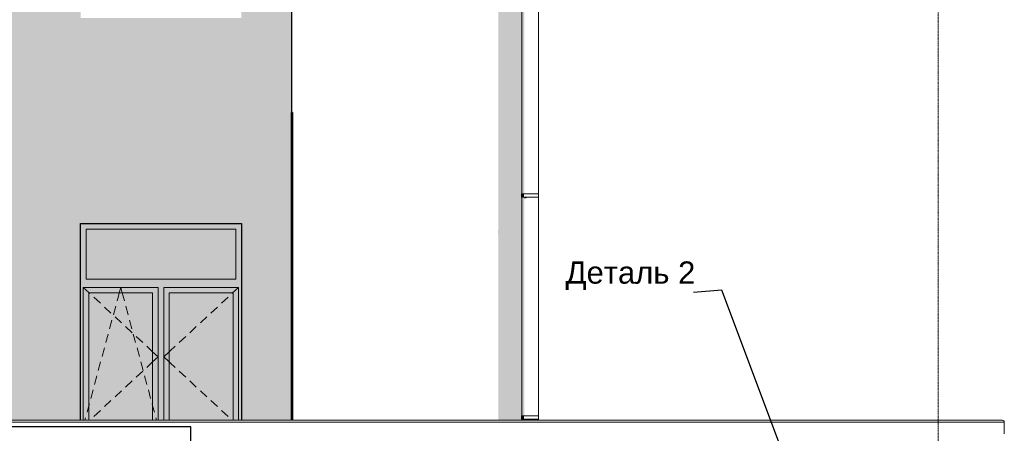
# Model space of a CAD drawing. Header units: millimetres. Extents: x -95523 to 190468, y -7401 to 17692.
# Tile 98 of 139: x 106650 to 115523, y 4464 to 8188. Entities that reach past the tile are written whole.
import ezdxf
from ezdxf.enums import TextEntityAlignment as Align

# ---------------------------------------------------------------- set-up
doc = ezdxf.new("R2010")
doc.units = ezdxf.units.MM
doc.header["$MEASUREMENT"] = 0
doc.set_wipeout_variables(frame=1)
doc.linetypes.add('Wipeout_Contour', pattern=[1000, 0, -1000])
doc.linetypes.add('Штрих-Штриховая', pattern=[10.936111, 5.291667, -2.116667, 1.411111, -2.116667])
for name, color, linetype, lineweight in [('Аннотация - Выносная Надпись.Фасад фрагмент_Ном._пера__1', 7, 'Continuous', 15), ('Конструктив - Стены Несущие_Ном._пера__21', 7, 'Continuous', 30), ('Новый_1 ВОДОСТОК_Ном._пера__120', 7, 'Continuous', 5), ('Новый_1 Молдинги_Ном._пера__21', 7, 'Continuous', 30), ('Новый_Фартук парапета_Ном._пера__120', 7, 'Continuous', 5), ('Окна Archicad_Ном._пера__120', 7, 'Continuous', 5), ('Окна Archicad_Ном._пера__21', 7, 'Continuous', 30), ('Элемент Модели - Оси_Ном._пера__1', 7, 'Continuous', 15), ('Элемент Модели - Оси_Ном._пера__120', 7, 'Continuous', 5), ('Элемент Модели - Оси_Ном._пера__2', 8, 'Continuous', 15)]:
    doc.layers.add(name, color=color, linetype=linetype, lineweight=lineweight)
for name, color, linetype in [('Конструктив - Стены Несущие', 7, 'Continuous'), ('Новый_1 ВОДОСТОК', 7, 'Continuous'), ('Новый_1 Молдинги', 7, 'Continuous'), ('Новый_Фартук парапета', 7, 'Continuous'), ('Окна Archicad', 7, 'Continuous'), ('Элемент Модели - Оси', 7, 'Continuous')]:
    doc.layers.add(name, color=color, linetype=linetype)
doc.styles.add('СГЕНЕРИР_СТИЛЬ_1', font='arial.ttf')
doc.dimstyles.new('СГЕНЕРИР_СТИЛЬ__2', dxfattribs={"dimtxt": 0.18, "dimasz": 182.4, "dimexe": 0.18, "dimexo": 0.0625, "dimgap": 0, "dimtad": 0, "dimtih": 1, "dimtoh": 1, "dimdec": 4, "dimzin": 0, "dimdsep": 46, "dimcen": 0.09, "dimadec": 0, "dimazin": 0, "dimtfac": 1, "dimtdec": 4, "dimtmove": 0, "dimatfit": 3, "dimldrblk": 'ARROWHEAD_11', "dimfxl": 1, "dimtolj": 1, "dimtzin": 0, "dimarcsym": 0})

# ---------------------------------------------------------------- blocks, each defined once
blk = doc.blocks.new('Элемент Разреза_40_1', base_point=(95180.8, -197.5))
at = {"layer": 'Конструктив - Стены Несущие_Ном._пера__21', "color": 7, "linetype": 'Continuous', "lineweight": 30}
blk.add_line((109098, 4582.7), (109098, 7352.5), dxfattribs=at)
blk = doc.blocks.new('Элемент Разреза_65_1', base_point=(95180.8, -197.5))
at = {"layer": 'Конструктив - Стены Несущие', "linetype": 'Continuous', "lineweight": 0, "true_color": 0x000000}
for points in [[(110960.1, 8257.9), (110963, 8249.6), (110963, 7352.5), (111174.6, 7352.5), (111174.6, 8590.3), (111172.6, 8590.3), (111172.6, 8620.3), (111174.6, 8620.3), (111174.6, 10032.5), (110963, 10032.5), (110963, 8300.4), (110960.1, 8287.9)], [(111324.6, 8590.3), (111324.6, 8587.5), (111326.6, 8590.3)]]:
    blk.add_hatch(color=18, dxfattribs=at).paths.add_polyline_path(points)
at = {"layer": 'Конструктив - Стены Несущие_Ном._пера__21', "color": 7, "linetype": 'Continuous', "lineweight": 30}
for p in [(109098, 10032.5), (109108, 7352.5)]:
    blk.add_line(p, (109098, 7352.5), dxfattribs=at)
blk = doc.blocks.new('Элемент Разреза_68_1', base_point=(95180.8, -197.5))
at = {"layer": 'Конструктив - Стены Несущие', "linetype": 'Continuous', "lineweight": 0, "true_color": 0x000000}
for points in [[(110960.1, 6287.9), (110960.1, 6257.9), (110963, 6249.6), (110963, 4582.7), (111174.6, 4582.7), (111174.6, 4590.3), (111172.6, 4590.3), (111172.6, 4620.3), (111174.6, 4620.3), (111174.6, 6590.3), (111172.6, 6590.3), (111172.6, 6620.3), (111174.6, 6620.3), (111174.6, 7352.5), (110963, 7352.5), (110963, 6300.4)], [(111324.6, 6587.5), (111326.6, 6590.3), (111324.6, 6590.3)], [(111324.6, 4590.3), (111324.6, 4587.5), (111326.6, 4590.3)]]:
    blk.add_hatch(color=18, dxfattribs=at).paths.add_polyline_path(points)
at = {"layer": 'Конструктив - Стены Несущие_Ном._пера__21', "color": 7, "linetype": 'Continuous', "lineweight": 30}
blk.add_line((109108, 7352.5), (109108, 4582.7), dxfattribs=at)
blk = doc.blocks.new('Элемент Разреза_87_1', base_point=(95180.8, -197.5))
at = {"layer": 'Конструктив - Стены Несущие', "linetype": 'Continuous', "lineweight": 0, "true_color": 0x000000}
h = blk.add_hatch(color=18, dxfattribs=at)
h.paths.add_polyline_path([(106022.9, 4582.7), (107198, 4582.7), (107198, 6352.5), (108648, 6352.5), (108648, 4582.7), (109098, 4582.7), (109098, 9062.1), (109098, 10692.5), (106721, 10692.5), (106022.9, 9454.7)])
h.paths.add_polyline_path([(107198, 10052.5), (108648, 10052.5), (108648, 8202.5), (107198, 8202.5)], flags=0)
blk = doc.blocks.new('Элемент Разреза_91_1', base_point=(95180.8, -197.5))
at = {"layer": 'Окна Archicad', "linetype": 'Continuous', "lineweight": 0, "true_color": 0x000000}
for points in [[(107248, 6302.5), (108598, 6302.5), (108648, 6302.5), (108648, 6352.5), (107198, 6352.5), (107198, 6302.5)], [(107198, 6302.5), (107198, 4582.7), (107223, 4582.7), (107223, 5777.5), (107248, 5777.5), (107248, 5852.5), (107248, 6302.5)], [(108598, 5852.5), (108598, 6302.5), (107248, 6302.5), (107248, 5852.5)], [(108598, 5852.5), (108598, 5777.5), (108623, 5777.5), (108623, 4582.7), (108648, 4582.7), (108648, 6302.5), (108598, 6302.5)], [(107898, 5777.5), (107223, 5777.5), (107223, 5727.5), (107273, 5727.5), (107848, 5727.5), (107898, 5727.5)], [(107948, 5777.5), (108598, 5777.5), (108598, 5852.5), (107248, 5852.5), (107248, 5777.5), (107898, 5777.5), (107898, 5752.5), (107948, 5752.5)], [(108623, 5777.5), (107948, 5777.5), (107948, 5727.5), (107998, 5727.5), (108573, 5727.5), (108623, 5727.5)], [(107223, 5727.5), (107223, 4582.7), (107273, 4582.7), (107273, 5727.5)], [(107273, 4582.7), (107848, 4582.7), (107848, 5727.5), (107273, 5727.5)], [(107848, 5727.5), (107848, 4582.7), (107898, 4582.7), (107898, 5727.5)], [(107898, 5752.5), (107898, 4582.7), (107948, 4582.7), (107948, 5752.5)], [(107948, 5727.5), (107948, 4582.7), (107998, 4582.7), (107998, 5727.5)], [(107998, 4582.7), (108573, 4582.7), (108573, 5727.5), (107998, 5727.5)], [(108573, 5727.5), (108573, 4582.7), (108623, 4582.7), (108623, 5727.5)]]:
    blk.add_hatch(color=18, dxfattribs=at).paths.add_polyline_path(points)
at = {"layer": 'Окна Archicad_Ном._пера__120', "color": 7, "linetype": 'Continuous', "lineweight": 5}
for p, q in [((107248, 6302.5), (107248, 5852.5)), ((108598, 6302.5), (107248, 6302.5)), ((108598, 5852.5), (108598, 6302.5)), ((107223, 5727.5), (107223, 5777.5)), ((107223, 5777.5), (107898, 5777.5)), ((107223, 5777.5), (107277, 5727.5)), ((107248, 5852.5), (108598, 5852.5)), ((107547, 5727.5), (107560.5, 5777.5)), ((107574, 5727.5), (107560.5, 5777.5)), ((107898, 5777.5), (107898, 5727.5)), ((107948, 5727.5), (107948, 5777.5)), ((107948, 5777.5), (108623, 5777.5)), ((108623, 5777.5), (108569, 5727.5)), ((108623, 5777.5), (108623, 5727.5)), ((107223, 4582.7), (107223, 5727.5)), ((107273, 5727.5), (107273, 4582.7)), ((107848, 5727.5), (107273, 5727.5)), ((107277, 5727.5), (107281.7, 5723.1)), ((107318.4, 5689.1), (107377.1, 5634.8)), ((107528, 5657), (107539.7, 5700.2)), ((107539.7, 5700.2), (107547, 5727.5)), ((107581.4, 5700.2), (107574, 5727.5)), ((107593, 5657), (107581.4, 5700.2)), ((107848, 4582.7), (107848, 5727.5)), ((107898, 5727.5), (107898, 4582.7)), ((107948, 4582.7), (107948, 5727.5)), ((107998, 5727.5), (107998, 4582.7)), ((108573, 5727.5), (107998, 5727.5)), ((108527.6, 5689.1), (108468.9, 5634.8)), ((108569, 5727.5), (108564.3, 5723.1)), ((108573, 4582.7), (108573, 5727.5)), ((108623, 5727.5), (108623, 4582.7)), ((107413.8, 5600.8), (107472.5, 5546.5)), ((107494.1, 5531.5), (107514.9, 5608.7)), ((107626.9, 5531.5), (107606.1, 5608.7)), ((108432.2, 5600.8), (108373.5, 5546.5)), ((107509.2, 5512.5), (107567.9, 5458.1)), ((108336.8, 5512.5), (108278.1, 5458.1)), ((107460.2, 5406), (107481.1, 5483.2)), ((107604.6, 5424.2), (107663.3, 5369.8)), ((107660.8, 5406), (107639.9, 5483.2)), ((108241.4, 5424.2), (108182.7, 5369.8)), ((107426.3, 5280.5), (107447.2, 5357.7)), ((107694.7, 5280.5), (107673.8, 5357.7)), ((107699.9, 5335.8), (107758.6, 5281.5)), ((108146.1, 5335.8), (108087.4, 5281.5)), ((107795.3, 5247.5), (107839.3, 5206.8)), ((108050.7, 5247.5), (108006.7, 5206.8)), ((107392.4, 5155), (107413.3, 5232.2)), ((107728.6, 5155), (107707.7, 5232.2)), ((107839.3, 5206.8), (107848, 5198.8)), ((107848, 5198.8), (107898, 5152.5)), ((107848, 5106.2), (107898, 5152.5)), ((107998, 5198.8), (107948, 5152.5)), ((107998, 5106.2), (107948, 5152.5)), ((108006.7, 5206.8), (107998, 5198.8)), ((107358.6, 5029.5), (107379.4, 5106.7)), ((107762.5, 5029.5), (107741.6, 5106.7)), ((107795.3, 5057.4), (107839.3, 5098.1)), ((107839.3, 5098.1), (107848, 5106.2)), ((108006.7, 5098.1), (107998, 5106.2)), ((108050.7, 5057.4), (108006.7, 5098.1)), ((107324.7, 4904), (107345.5, 4981.2)), ((107699.9, 4969.1), (107758.6, 5023.4)), ((107796.3, 4904), (107775.5, 4981.2)), ((108146.1, 4969.1), (108087.4, 5023.4)), ((107604.6, 4880.7), (107663.3, 4935.1)), ((108241.4, 4880.7), (108182.7, 4935.1)), ((107290.8, 4778.5), (107311.6, 4855.7)), ((107509.2, 4792.4), (107567.9, 4846.8)), ((107830.2, 4778.5), (107809.4, 4855.7)), ((108336.8, 4792.4), (108278.1, 4846.8)), ((107256.9, 4653), (107273, 4712.6)), ((107273, 4712.6), (107277.7, 4730.2)), ((107413.8, 4704.1), (107472.5, 4758.5)), ((107848, 4712.6), (107843.3, 4730.2)), ((107864.1, 4653), (107848, 4712.6)), ((108432.2, 4704.1), (108373.5, 4758.5)), ((107318.4, 4615.8), (107377.1, 4670.1)), ((108527.6, 4615.8), (108468.9, 4670.1)), ((107237.9, 4582.7), (107243.9, 4604.7)), ((107883.1, 4582.7), (107877.2, 4604.7))]:
    blk.add_line(p, q, dxfattribs=at)
at = {"layer": 'Окна Archicad_Ном._пера__21', "color": 7, "linetype": 'Continuous', "lineweight": 30}
for p, q in [((107198, 6352.5), (108648, 6352.5)), ((107198, 4582.7), (107198, 6352.5)), ((108648, 6352.5), (108648, 4582.7))]:
    blk.add_line(p, q, dxfattribs=at)
blk = doc.blocks.new('Элемент Разреза_214_1', base_point=(95180.8, -197.5))
at = {"layer": 'Новый_Фартук парапета_Ном._пера__120', "color": 7, "linetype": 'Continuous', "lineweight": 5}
for p, q in [((102323, 4565.3), (115523, 4565.3)), ((102341.5, 4582.7), (115504.5, 4582.7)), ((115504.5, 4582.7), (115513.7, 4580.7)), ((115513.7, 4580.7), (115520.5, 4574.3)), ((115520.5, 4574.3), (115523, 4565.3)), ((115523, 4565.3), (115523, 4459.9))]:
    blk.add_line(p, q, dxfattribs=at)
blk = doc.blocks.new('Элемент Разреза_528_1', base_point=(95180.8, -197.5))
at = {"layer": 'Новый_1 ВОДОСТОК', "linetype": 'Continuous', "lineweight": 0, "true_color": 0x000000}
for points in [[(111117.4, 12141.2), (111167.5, 12009.8), (111331.7, 12009.8), (111381.7, 12141.2)], [(111174.6, 11941.2), (111174.6, 11791.2), (111180.3, 11784.6), (111180.3, 11941.2)], [(111180.3, 11941.2), (111180.3, 11784.6), (111196.6, 11779), (111196.6, 11941.2)], [(111196.6, 11941.2), (111196.6, 11910.2), (111220.9, 11933.2), (111220.9, 11941.2)], [(111220.9, 11941.2), (111220.9, 11933.2), (111249.6, 11941.2)], [(111278.3, 11941.2), (111249.6, 11941.2), (111278.3, 11933.2)], [(111278.3, 11941.2), (111278.3, 11933.2), (111302.6, 11910.2), (111302.6, 11941.2)], [(111302.6, 11941.2), (111302.6, 11910.2), (111318.9, 11933.2), (111318.9, 11941.2)], [(111318.9, 11941.2), (111318.9, 11933.2), (111324.6, 11941.2)], [(111180.3, 11784.6), (111174.6, 11791.2), (111174.6, 11082.5), (111180.3, 11075.9)], [(111196.6, 11779), (111180.3, 11784.6), (111180.3, 11075.9), (111196.6, 11070.3)], [(111196.6, 11070.3), (111220.9, 11066.6), (111220.9, 11775.3), (111196.6, 11779)], [(111174.6, 11082.5), (111174.6, 10932.5), (111180.3, 10932.5), (111180.3, 11075.9)], [(111180.3, 11075.9), (111180.3, 10932.5), (111196.6, 10932.5), (111196.6, 11070.3)], [(111196.6, 11070.3), (111196.6, 11048.8), (111220.9, 11066.6)], [(111180.3, 10932.5), (111174.6, 10932.5), (111174.6, 10620.3), (111180.3, 10620.3)], [(111196.6, 10932.5), (111180.3, 10932.5), (111180.3, 10620.3), (111196.6, 10620.3)], [(111178.4, 10590.3), (111178.4, 10620.3), (111172.6, 10620.3), (111172.6, 10590.3)], [(111174.6, 10590.3), (111174.6, 8620.3), (111180.3, 8620.3), (111180.3, 10590.3)], [(111195.1, 10590.3), (111195.1, 10620.3), (111178.4, 10620.3), (111178.4, 10590.3)], [(111180.3, 10590.3), (111180.3, 8620.3), (111196.6, 8620.3), (111196.6, 10590.3)], [(111220.9, 10590.3), (111196.6, 10590.3), (111196.6, 10579.8), (111212.7, 10579.8), (111220.9, 10586.6)], [(111220.9, 10590.3), (111220.9, 10586.6), (111247, 10586.6), (111249.6, 10587.8), (111249.6, 10590.3)], [(111278.3, 10590.3), (111249.6, 10590.3), (111249.6, 10587.8), (111277.3, 10587.8), (111278.3, 10588.2)], [(111302.6, 10590.3), (111278.3, 10590.3), (111278.3, 10588.2), (111302.6, 10588.2), (111302.6, 10588.3)], [(111318.9, 10590.3), (111302.6, 10590.3), (111302.6, 10588.3), (111318.9, 10588.3)], [(111318.9, 10590.3), (111318.9, 10588.3), (111319, 10587.9), (111324.6, 10587.9), (111324.6, 10590.3)], [(111178.4, 8590.3), (111178.4, 8620.3), (111172.6, 8620.3), (111172.6, 8590.3)], [(111195.1, 8590.3), (111195.1, 8620.3), (111178.4, 8620.3), (111178.4, 8590.3)], [(111174.6, 8590.3), (111174.6, 6620.3), (111180.3, 6620.3), (111180.3, 8590.3)], [(111180.3, 6620.3), (111196.6, 6620.3), (111196.6, 8590.3), (111180.3, 8590.3)], [(111196.6, 8590.3), (111196.6, 8579.8), (111212.7, 8579.8), (111220.9, 8586.6), (111220.9, 8590.3)], [(111249.6, 8590.3), (111220.9, 8590.3), (111220.9, 8586.6), (111247, 8586.6), (111249.6, 8587.8)], [(111278.3, 8590.3), (111249.6, 8590.3), (111249.6, 8587.8), (111277.3, 8587.8), (111278.3, 8588.2)], [(111278.3, 8590.3), (111278.3, 8588.2), (111302.6, 8588.2), (111302.6, 8588.3), (111302.6, 8590.3)], [(111302.6, 8588.3), (111318.9, 8588.3), (111318.9, 8590.3), (111302.6, 8590.3)], [(111318.9, 8588.3), (111319, 8587.9), (111324.6, 8587.9), (111324.6, 8590.3), (111318.9, 8590.3)], [(111178.4, 6590.3), (111178.4, 6620.3), (111172.6, 6620.3), (111172.6, 6590.3)], [(111174.6, 6590.3), (111174.6, 4620.3), (111180.3, 4620.3), (111180.3, 6590.3)], [(111195.1, 6590.3), (111195.1, 6620.3), (111178.4, 6620.3), (111178.4, 6590.3)], [(111180.3, 6590.3), (111180.3, 4620.3), (111196.6, 4620.3), (111196.6, 6590.3)], [(111196.6, 6590.3), (111196.6, 6579.8), (111212.7, 6579.8), (111220.9, 6586.6), (111220.9, 6590.3)], [(111249.6, 6590.3), (111220.9, 6590.3), (111220.9, 6586.6), (111247, 6586.6), (111249.6, 6587.8)], [(111249.6, 6590.3), (111249.6, 6587.8), (111277.3, 6587.8), (111278.3, 6588.2), (111278.3, 6590.3)], [(111278.3, 6588.2), (111302.6, 6588.2), (111302.6, 6588.3), (111302.6, 6590.3), (111278.3, 6590.3)], [(111302.6, 6588.3), (111318.9, 6588.3), (111318.9, 6590.3), (111302.6, 6590.3)], [(111318.9, 6588.3), (111319, 6587.9), (111324.6, 6587.9), (111324.6, 6590.3), (111318.9, 6590.3)], [(111178.4, 4590.3), (111178.4, 4620.3), (111172.6, 4620.3), (111172.6, 4590.3)], [(111195.1, 4590.3), (111195.1, 4620.3), (111178.4, 4620.3), (111178.4, 4590.3)], [(111174.6, 4582.7), (111180.3, 4582.7), (111180.3, 4590.3), (111174.6, 4590.3)], [(111180.3, 4582.7), (111196.6, 4582.7), (111196.6, 4590.3), (111180.3, 4590.3)], [(111196.6, 4582.7), (111216.1, 4582.7), (111220.9, 4586.6), (111220.9, 4590.3), (111196.6, 4590.3)], [(111249.6, 4590.3), (111220.9, 4590.3), (111220.9, 4586.6), (111247, 4586.6), (111249.6, 4587.8)], [(111249.6, 4587.8), (111277.3, 4587.8), (111278.3, 4588.2), (111278.3, 4590.3), (111249.6, 4590.3)], [(111278.3, 4588.2), (111302.6, 4588.2), (111302.6, 4588.3), (111302.6, 4590.3), (111278.3, 4590.3)], [(111302.6, 4588.3), (111318.9, 4588.3), (111318.9, 4590.3), (111302.6, 4590.3)], [(111318.9, 4588.3), (111319, 4587.9), (111324.6, 4587.9), (111324.6, 4590.3), (111318.9, 4590.3)]]:
    blk.add_hatch(color=18, dxfattribs=at).paths.add_polyline_path(points)
at = {"layer": 'Новый_1 ВОДОСТОК_Ном._пера__120', "color": 7, "linetype": 'Continuous', "lineweight": 5}
for p, q in [((111424.6, 12161.2), (111074.6, 12161.2)), ((111074.6, 12141.2), (111074.6, 12161.2)), ((111424.6, 12161.2), (111424.6, 12141.2)), ((111424.6, 12141.2), (111074.6, 12141.2)), ((111174.6, 11991.2), (111117.4, 12141.2)), ((111381.7, 12141.2), (111324.6, 11991.2)), ((111324.6, 11991.2), (111174.6, 11991.2)), ((111174.6, 11941.2), (111174.6, 11991.2)), ((111324.6, 11991.2), (111324.6, 11941.2)), ((111174.6, 11941.2), (111174.6, 11791.2)), ((111324.6, 11941.2), (111174.6, 11941.2)), ((111324.6, 11941.2), (111324.6, 11791.2)), ((111174.6, 11791.2), (111174.6, 11082.5)), ((111196.6, 11779), (111220.9, 11775.3)), ((111220.9, 11775.3), (111249.6, 11774)), ((111249.6, 11774), (111278.3, 11775.3)), ((111278.3, 11775.3), (111302.6, 11779)), ((111324.6, 11791.2), (111324.6, 11082.5)), ((111174.6, 11082.5), (111174.6, 10932.5)), ((111196.6, 11070.3), (111220.9, 11066.6)), ((111220.9, 11066.6), (111249.6, 11065.3)), ((111249.6, 11065.3), (111278.3, 11066.6)), ((111278.3, 11066.6), (111302.6, 11070.3)), ((111324.6, 11082.5), (111324.6, 10932.5)), ((111174.6, 10932.5), (111174.6, 10620.3)), ((111174.6, 10932.5), (111180.3, 10932.5)), ((111180.3, 10932.5), (111196.6, 10932.5)), ((111196.6, 10932.5), (111220.9, 10932.5)), ((111220.9, 10932.5), (111249.6, 10932.5)), ((111249.6, 10932.5), (111278.3, 10932.5)), ((111278.3, 10932.5), (111302.6, 10932.5)), ((111302.6, 10932.5), (111318.9, 10932.5)), ((111318.9, 10932.5), (111324.6, 10932.5)), ((111324.6, 10932.5), (111324.6, 10620.3)), ((111178.4, 10620.3), (111172.6, 10620.3)), ((111172.6, 10590.3), (111172.6, 10620.3)), ((111178.4, 10590.3), (111172.6, 10590.3)), ((111174.6, 10590.3), (111174.6, 8620.3)), ((111195.1, 10620.3), (111178.4, 10620.3)), ((111195.1, 10590.3), (111178.4, 10590.3)), ((111220.1, 10620.3), (111195.1, 10620.3)), ((111220.1, 10590.3), (111195.1, 10590.3)), ((111249.6, 10620.3), (111220.1, 10620.3)), ((111249.6, 10590.3), (111220.1, 10590.3)), ((111279.1, 10620.3), (111249.6, 10620.3)), ((111279.1, 10590.3), (111249.6, 10590.3)), ((111304, 10620.3), (111279.1, 10620.3)), ((111304, 10590.3), (111279.1, 10590.3)), ((111320.7, 10620.3), (111304, 10620.3)), ((111320.7, 10590.3), (111304, 10590.3)), ((111326.6, 10620.3), (111320.7, 10620.3)), ((111326.6, 10590.3), (111320.7, 10590.3)), ((111324.6, 10590.3), (111324.6, 8620.3)), ((111326.6, 10590.3), (111326.6, 10620.3)), ((111178.4, 8620.3), (111172.6, 8620.3)), ((111172.6, 8590.3), (111172.6, 8620.3)), ((111195.1, 8620.3), (111178.4, 8620.3)), ((111220.1, 8620.3), (111195.1, 8620.3)), ((111249.6, 8620.3), (111220.1, 8620.3)), ((111279.1, 8620.3), (111249.6, 8620.3)), ((111304, 8620.3), (111279.1, 8620.3)), ((111320.7, 8620.3), (111304, 8620.3)), ((111326.6, 8620.3), (111320.7, 8620.3)), ((111326.6, 8590.3), (111326.6, 8620.3)), ((111178.4, 8590.3), (111172.6, 8590.3)), ((111174.6, 8590.3), (111174.6, 6620.3)), ((111195.1, 8590.3), (111178.4, 8590.3)), ((111220.1, 8590.3), (111195.1, 8590.3)), ((111249.6, 8590.3), (111220.1, 8590.3)), ((111279.1, 8590.3), (111249.6, 8590.3)), ((111304, 8590.3), (111279.1, 8590.3)), ((111320.7, 8590.3), (111304, 8590.3)), ((111326.6, 8590.3), (111320.7, 8590.3)), ((111324.6, 8590.3), (111324.6, 6620.3)), ((111178.4, 6620.3), (111172.6, 6620.3)), ((111172.6, 6590.3), (111172.6, 6620.3)), ((111178.4, 6590.3), (111172.6, 6590.3)), ((111174.6, 6590.3), (111174.6, 4620.3)), ((111195.1, 6620.3), (111178.4, 6620.3)), ((111195.1, 6590.3), (111178.4, 6590.3)), ((111220.1, 6620.3), (111195.1, 6620.3)), ((111220.1, 6590.3), (111195.1, 6590.3)), ((111249.6, 6620.3), (111220.1, 6620.3)), ((111249.6, 6590.3), (111220.1, 6590.3)), ((111279.1, 6620.3), (111249.6, 6620.3)), ((111279.1, 6590.3), (111249.6, 6590.3)), ((111304, 6620.3), (111279.1, 6620.3)), ((111304, 6590.3), (111279.1, 6590.3)), ((111320.7, 6620.3), (111304, 6620.3)), ((111320.7, 6590.3), (111304, 6590.3)), ((111326.6, 6620.3), (111320.7, 6620.3)), ((111326.6, 6590.3), (111320.7, 6590.3)), ((111324.6, 6590.3), (111324.6, 4620.3)), ((111326.6, 6590.3), (111326.6, 6620.3)), ((111178.4, 4620.3), (111172.6, 4620.3)), ((111172.6, 4590.3), (111172.6, 4620.3)), ((111195.1, 4620.3), (111178.4, 4620.3)), ((111220.1, 4620.3), (111195.1, 4620.3)), ((111249.6, 4620.3), (111220.1, 4620.3)), ((111279.1, 4620.3), (111249.6, 4620.3)), ((111304, 4620.3), (111279.1, 4620.3)), ((111320.7, 4620.3), (111304, 4620.3)), ((111326.6, 4620.3), (111320.7, 4620.3)), ((111326.6, 4590.3), (111326.6, 4620.3)), ((111178.4, 4590.3), (111172.6, 4590.3)), ((111174.6, 4590.3), (111174.6, 4582.7)), ((111195.1, 4590.3), (111178.4, 4590.3)), ((111220.1, 4590.3), (111195.1, 4590.3)), ((111249.6, 4590.3), (111220.1, 4590.3)), ((111279.1, 4590.3), (111249.6, 4590.3)), ((111304, 4590.3), (111279.1, 4590.3)), ((111320.7, 4590.3), (111304, 4590.3)), ((111326.6, 4590.3), (111320.7, 4590.3)), ((111324.6, 4590.3), (111324.6, 4582.7))]:
    blk.add_line(p, q, dxfattribs=at)
blk = doc.blocks.new('Элемент Разреза_654_1', base_point=(95180.8, -197.5))
at = {"layer": 'Новый_1 Молдинги', "linetype": 'Continuous', "lineweight": 0, "true_color": 0x000000}
for points in [[(106465.5, 4301.1), (108141, 4301.1), (108141, 4371.8), (106465.5, 4371.8)], [(106515.5, 4272.4), (106515.5, 4201.7), (108091, 4201.7), (108091, 4272.4)], [(108041, 4172.4), (106565.5, 4172.4), (106565.5, 4101.7), (108041, 4101.7)]]:
    blk.add_hatch(color=18, dxfattribs=at).paths.add_polyline_path(points)
at = {"layer": 'Новый_1 Молдинги_Ном._пера__21', "color": 7, "linetype": 'Continuous', "lineweight": 30}
for p, q in [((108191, 4522.4), (106415.5, 4522.4)), ((106415.5, 4522.4), (106415.5, 4371.8)), ((108191, 4371.8), (108191, 4522.4)), ((108191, 4371.8), (106415.5, 4371.8)), ((106465.5, 4371.8), (106465.5, 4272.4)), ((108141, 4272.4), (108141, 4371.8)), ((108141, 4272.4), (106465.5, 4272.4)), ((106515.5, 4272.4), (106515.5, 4172.4)), ((108091, 4172.4), (108091, 4272.4)), ((108091, 4172.4), (106515.5, 4172.4)), ((106565.5, 4172.4), (106565.5, 4022.4)), ((108041, 4022.4), (108041, 4172.4)), ((108041, 4022.4), (106565.5, 4022.4))]:
    blk.add_line(p, q, dxfattribs=at)
blk = doc.blocks.new('Стандартный Маркер Сетки[4]_1', base_point=(114928, 12802.5))
at = {"layer": 'Элемент Модели - Оси_Ном._пера__120', "color": 7, "linetype": 'Штрих-Штриховая', "lineweight": 5}
blk.add_line((114928, 12602.5), (114928, -5997.5), dxfattribs=at)
at = {"layer": 'Элемент Модели - Оси_Ном._пера__1', "color": 7, "lineweight": 15, "style": 'СГЕНЕРИР_СТИЛЬ_1'}
blk.add_attdef('AC_MarkerText_1', text='', height=350, rotation=360, dxfattribs=at).set_placement((114928, -6497.5), align=Align.TOP_CENTER)
blk = doc.blocks.new('Стандартный Маркер Сетки[5]_1', base_point=(114928, 12802.5))
at = {"layer": 'Элемент Модели - Оси_Ном._пера__120', "color": 7, "linetype": 'Штрих-Штриховая', "lineweight": 5}
blk.add_line((114928, 12602.5), (114928, -5997.5), dxfattribs=at)
at = {"layer": 'Элемент Модели - Оси_Ном._пера__2', "color": 8, "lineweight": 15, "style": 'СГЕНЕРИР_СТИЛЬ_1'}
blk.add_attdef('AC_MarkerText_1', text='', height=350, rotation=360, dxfattribs=at).set_placement((114928, -6497.5), align=Align.TOP_CENTER)
blk = doc.blocks.new('Стандартный Маркер Сетки[6]_1', base_point=(114928, 12802.5))
at = {"layer": 'Элемент Модели - Оси_Ном._пера__120', "color": 7, "linetype": 'Штрих-Штриховая', "lineweight": 5}
blk.add_line((114928, 12602.5), (114928, -5997.5), dxfattribs=at)
at = {"layer": 'Элемент Модели - Оси_Ном._пера__1', "color": 7, "lineweight": 15, "style": 'СГЕНЕРИР_СТИЛЬ_1'}
blk.add_attdef('AC_MarkerText_1', text='', height=350, rotation=360, dxfattribs=at).set_placement((114928, -6497.5), align=Align.TOP_CENTER)
blk = doc.blocks.new('ARROWHEAD_11')
at = {"color": 0, "linetype": 'Continuous', "lineweight": 0}
blk.add_line((0, 0), (-1, 0), dxfattribs=at)
at = {"color": 0, "linetype": 'Continuous', "lineweight": 0, "const_width": 0.25, "flags": 128}
blk.add_lwpolyline([(-0.125, 0, 1), (0.125, 0, 1)], format="xyb", close=True, dxfattribs=at)

msp = doc.modelspace()

# ---------------------------------------------------------------- block references
at = {"layer": 'Конструктив - Стены Несущие', "lineweight": 0}
for name in ['Элемент Разреза_87_1', 'Элемент Разреза_65_1', 'Элемент Разреза_40_1', 'Элемент Разреза_68_1']:
    msp.add_blockref(name, (95180.8, -197.5), dxfattribs=at)
at = {"layer": 'Новый_1 ВОДОСТОК', "lineweight": 0}
msp.add_blockref('Элемент Разреза_528_1', (95180.8, -197.5), dxfattribs=at)
at = {"layer": 'Новый_1 Молдинги', "lineweight": 0}
msp.add_blockref('Элемент Разреза_654_1', (95180.8, -197.5), dxfattribs=at)
at = {"layer": 'Новый_Фартук парапета', "lineweight": 0}
msp.add_blockref('Элемент Разреза_214_1', (95180.8, -197.5), dxfattribs=at)
at = {"layer": 'Окна Archicad', "lineweight": 0}
msp.add_blockref('Элемент Разреза_91_1', (95180.8, -197.5), dxfattribs=at)
at = {"layer": 'Элемент Модели - Оси', "color": 7, "linetype": 'Continuous', "lineweight": 5}
for name in ['Стандартный Маркер Сетки[4]_1', 'Стандартный Маркер Сетки[5]_1', 'Стандартный Маркер Сетки[6]_1']:
    msp.add_blockref(name, (114928, 12802.5), dxfattribs=at)

# ---------------------------------------------------------------- wipeouts: each hides what was drawn before it
at = {"color": 7, "linetype": 'Wipeout_Contour', "lineweight": 15, "ltscale": 449234.044768}
msp.add_wipeout([(111586, 6045.1), (112721.9, 6045.1), (112721.9, 5730.8), (111586, 5730.8)], dxfattribs=at).dxf.layer = 'Аннотация - Выносная Надпись.Фасад фрагмент_Ном._пера__1'

# ---------------------------------------------------------------- next in the draw order: texts
at = {"layer": 'Аннотация - Выносная Надпись.Фасад фрагмент_Ном._пера__1', "color": 7, "linetype": 'Continuous', "lineweight": 15, "insert": (112153.9, 5753.5), "char_height": 200, "attachment_point": 8, "style": 'СГЕНЕРИР_СТИЛЬ_1'}
msp.add_mtext('\\A1;Деталь 2', dxfattribs=at)

# ---------------------------------------------------------------- next in the draw order: leaders
at = {"layer": 'Аннотация - Выносная Надпись.Фасад фрагмент_Ном._пера__1', "color": 7, "linetype": 'Continuous', "lineweight": 15, "annotation_type": 0, "has_hookline": 1, "hookline_direction": 1, "text_width": 1154.8}
msp.add_leader([(113534.2, 4272.4), (112976.5, 5753.5), (112721.9, 5730.8)], dimstyle='СГЕНЕРИР_СТИЛЬ__2', dxfattribs=at)

doc.saveas('drawing.dxf')
